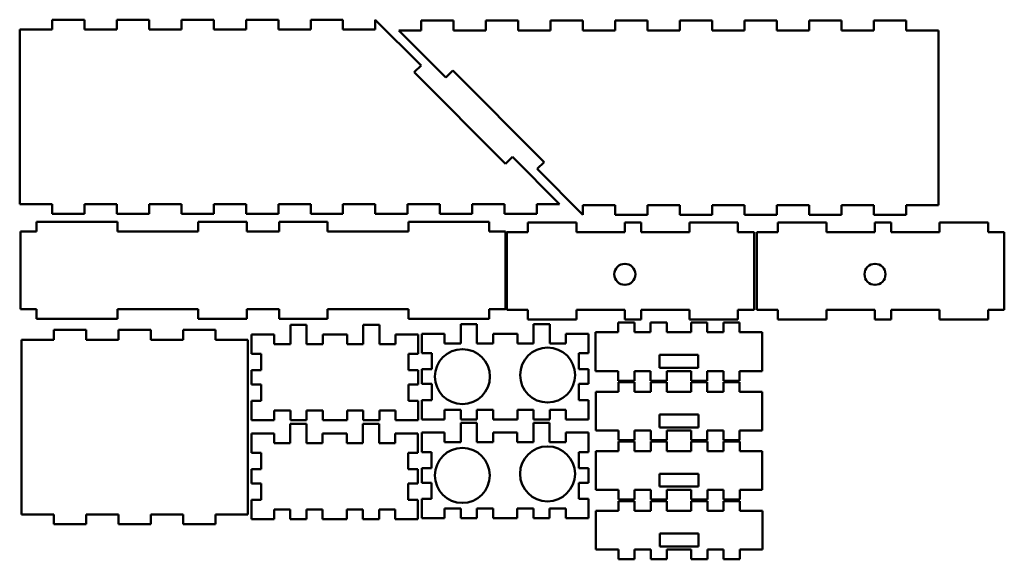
# Model space of a CAD drawing. Header units: millimetres. Extents: x 6 to 511, y 3 to 424.
# Tile 1 of 3: x 7 to 311, y 3 to 170. Entities that reach past the tile are written whole.
import ezdxf

# ---------------------------------------------------------------- set-up
doc = ezdxf.new("R2010")
doc.units = ezdxf.units.MM
doc.layers.add('Visible (ANSI)', color=7, linetype='Continuous', lineweight=50)

msp = doc.modelspace()

# ---------------------------------------------------------------- linework, layer by layer
at = {"layer": 'Visible (ANSI)'}
for p, q in [((16.91, 170.26), (16.91, 167.26)), ((16.91, 170.26), (26.91, 170.26)), ((26.91, 167.26), (26.91, 170.26)), ((36.91, 170.26), (36.91, 167.26)), ((36.91, 170.26), (46.91, 170.26)), ((46.91, 167.26), (46.91, 170.26)), ((56.91, 170.26), (56.91, 167.26)), ((56.91, 170.26), (66.91, 170.26)), ((66.91, 167.26), (66.91, 170.26)), ((76.91, 170.26), (76.91, 167.26)), ((76.91, 170.26), (86.91, 170.26)), ((86.91, 167.26), (86.91, 170.26)), ((96.91, 170.26), (96.91, 167.26)), ((96.91, 170.26), (106.91, 170.26)), ((106.91, 167.26), (106.91, 170.26)), ((131.06, 156.12), (116.91, 170.26)), ((116.91, 170.26), (116.91, 167.26)), ((131.13, 169.97), (131.13, 166.97)), ((131.13, 169.97), (141.13, 169.97)), ((141.13, 166.97), (141.13, 169.97)), ((151.13, 169.97), (151.13, 166.97)), ((151.13, 169.97), (161.13, 169.97)), ((161.13, 166.97), (161.13, 169.97)), ((171.13, 169.97), (171.13, 166.97)), ((171.13, 169.97), (181.13, 169.97)), ((181.13, 166.97), (181.13, 169.97)), ((191.13, 169.97), (191.13, 166.97)), ((191.13, 169.97), (201.13, 169.97)), ((201.13, 166.97), (201.13, 169.97)), ((211.13, 169.97), (211.13, 166.97)), ((211.13, 169.97), (221.13, 169.97)), ((221.13, 166.97), (221.13, 169.97)), ((231.13, 169.97), (231.13, 166.97)), ((231.13, 169.97), (241.13, 169.97)), ((241.13, 166.97), (241.13, 169.97)), ((251.13, 169.97), (251.13, 166.97)), ((251.13, 169.97), (261.13, 169.97)), ((261.13, 166.97), (261.13, 169.97)), ((271.13, 169.97), (271.13, 166.97)), ((271.13, 169.97), (281.13, 169.97)), ((281.13, 166.97), (281.13, 169.97)), ((16.91, 167.26), (6.91, 167.26)), ((6.91, 167.26), (6.91, 113.26)), ((36.91, 167.26), (26.91, 167.26)), ((56.91, 167.26), (46.91, 167.26)), ((76.91, 167.26), (66.91, 167.26)), ((96.91, 167.26), (86.91, 167.26)), ((116.91, 167.26), (106.91, 167.26)), ((124.13, 166.97), (138.7, 152.39)), ((131.13, 166.97), (124.13, 166.97)), ((151.13, 166.97), (141.13, 166.97)), ((171.13, 166.97), (161.13, 166.97)), ((191.13, 166.97), (181.13, 166.97)), ((211.13, 166.97), (201.13, 166.97)), ((231.13, 166.97), (221.13, 166.97)), ((251.13, 166.97), (241.13, 166.97)), ((271.13, 166.97), (261.13, 166.97)), ((291.13, 166.97), (281.13, 166.97)), ((291.13, 112.97), (291.13, 166.97)), ((128.93, 154), (131.06, 156.12)), ((157.22, 125.71), (128.93, 154)), ((138.7, 152.39), (140.83, 154.51)), ((140.83, 154.51), (169.11, 126.23)), ((159.34, 127.83), (157.22, 125.71)), ((173.91, 113.26), (159.34, 127.83)), ((169.11, 126.23), (166.99, 124.11)), ((166.99, 124.11), (181.13, 109.97)), ((6.91, 113.26), (16.91, 113.26)), ((16.91, 113.26), (16.91, 110.26)), ((26.91, 110.26), (26.91, 113.26)), ((26.91, 113.26), (36.91, 113.26)), ((36.91, 113.26), (36.91, 110.26)), ((46.91, 110.26), (46.91, 113.26)), ((46.91, 113.26), (56.91, 113.26)), ((56.91, 113.26), (56.91, 110.26)), ((66.91, 110.26), (66.91, 113.26)), ((66.91, 113.26), (76.91, 113.26)), ((76.91, 113.26), (76.91, 110.26)), ((86.91, 110.26), (86.91, 113.26)), ((86.91, 113.26), (96.91, 113.26)), ((96.91, 113.26), (96.91, 110.26)), ((106.91, 110.26), (106.91, 113.26)), ((106.91, 113.26), (116.91, 113.26)), ((116.91, 113.26), (116.91, 110.26)), ((126.91, 110.26), (126.91, 113.26)), ((126.91, 113.26), (136.91, 113.26)), ((136.91, 113.26), (136.91, 110.26)), ((146.91, 113.26), (156.91, 113.26)), ((146.91, 110.26), (146.91, 113.26)), ((156.91, 113.26), (156.91, 110.26)), ((166.91, 110.26), (166.91, 113.26)), ((166.91, 113.26), (173.91, 113.26)), ((181.13, 109.97), (181.13, 112.97)), ((181.13, 112.97), (191.13, 112.97)), ((191.13, 112.97), (191.13, 109.97)), ((201.13, 109.97), (201.13, 112.97)), ((201.13, 112.97), (211.13, 112.97)), ((211.13, 112.97), (211.13, 109.97)), ((221.13, 109.97), (221.13, 112.97)), ((221.13, 112.97), (231.13, 112.97)), ((231.13, 112.97), (231.13, 109.97)), ((241.13, 109.97), (241.13, 112.97)), ((241.13, 112.97), (251.13, 112.97)), ((251.13, 112.97), (251.13, 109.97)), ((261.13, 109.97), (261.13, 112.97)), ((261.13, 112.97), (271.13, 112.97)), ((271.13, 112.97), (271.13, 109.97)), ((281.13, 109.97), (281.13, 112.97)), ((281.13, 112.97), (291.13, 112.97)), ((26.91, 110.26), (16.91, 110.26)), ((46.91, 110.26), (36.91, 110.26)), ((66.91, 110.26), (56.91, 110.26)), ((86.91, 110.26), (76.91, 110.26)), ((106.91, 110.26), (96.91, 110.26)), ((126.91, 110.26), (116.91, 110.26)), ((146.91, 110.26), (136.91, 110.26)), ((166.91, 110.26), (156.91, 110.26)), ((201.13, 109.97), (191.13, 109.97)), ((221.13, 109.97), (211.13, 109.97)), ((241.13, 109.97), (231.13, 109.97)), ((261.13, 109.97), (251.13, 109.97)), ((281.13, 109.97), (271.13, 109.97)), ((12.14, 107.74), (12.14, 104.74)), ((12.14, 107.74), (37.14, 107.74)), ((37.14, 104.74), (37.14, 107.74)), ((62.14, 107.74), (62.14, 104.74)), ((62.14, 107.74), (77.14, 107.74)), ((77.14, 104.74), (77.14, 107.74)), ((87.14, 107.74), (87.14, 104.74)), ((87.14, 107.74), (102.14, 107.74)), ((102.14, 104.74), (102.14, 107.74)), ((127.14, 107.74), (127.14, 104.74)), ((127.14, 107.74), (152.14, 107.74)), ((152.14, 104.74), (152.14, 107.74)), ((164.08, 107.54), (164.08, 104.54)), ((164.08, 107.54), (179.08, 107.54)), ((179.08, 104.54), (179.08, 107.54)), ((194.08, 107.54), (194.08, 104.54)), ((194.08, 107.54), (199.08, 107.54)), ((199.08, 104.54), (199.08, 107.54)), ((214.08, 107.54), (214.08, 104.54)), ((214.08, 107.54), (229.08, 107.54)), ((229.08, 104.54), (229.08, 107.54)), ((241.45, 107.54), (241.45, 104.54)), ((241.45, 107.54), (256.45, 107.54)), ((256.45, 104.54), (256.45, 107.54)), ((271.45, 107.54), (271.45, 104.54)), ((271.45, 107.54), (276.45, 107.54)), ((276.45, 104.54), (276.45, 107.54)), ((291.45, 107.54), (291.45, 104.54)), ((291.45, 107.54), (306.45, 107.54)), ((306.45, 104.54), (306.45, 107.54)), ((12.14, 104.74), (7.14, 104.74)), ((7.14, 80.74), (7.14, 104.74)), ((62.14, 104.74), (37.14, 104.74)), ((87.14, 104.74), (77.14, 104.74)), ((127.14, 104.74), (102.14, 104.74)), ((157.14, 104.74), (152.14, 104.74)), ((157.14, 80.74), (157.14, 104.74)), ((164.08, 104.54), (157.58, 104.54)), ((157.58, 80.54), (157.58, 104.54)), ((194.08, 104.54), (179.08, 104.54)), ((214.08, 104.54), (199.08, 104.54)), ((234.08, 104.54), (229.08, 104.54)), ((234.08, 80.54), (234.08, 104.54)), ((241.45, 104.54), (234.95, 104.54)), ((234.95, 80.54), (234.95, 104.54)), ((271.45, 104.54), (256.45, 104.54)), ((291.45, 104.54), (276.45, 104.54)), ((311.45, 104.54), (306.45, 104.54)), ((311.45, 80.54), (311.45, 104.54)), ((7.14, 80.74), (12.14, 80.74)), ((12.14, 80.74), (12.14, 77.74)), ((37.14, 77.74), (37.14, 80.74)), ((37.14, 80.74), (62.14, 80.74)), ((62.14, 80.74), (62.14, 77.74)), ((77.14, 77.74), (77.14, 80.74)), ((77.14, 80.74), (87.14, 80.74)), ((87.14, 80.74), (87.14, 77.74)), ((102.14, 77.74), (102.14, 80.74)), ((102.14, 80.74), (127.14, 80.74)), ((127.14, 80.74), (127.14, 77.74)), ((152.14, 77.74), (152.14, 80.74)), ((152.14, 80.74), (157.14, 80.74)), ((157.58, 80.54), (164.08, 80.54)), ((164.08, 80.54), (164.08, 77.54)), ((179.08, 80.54), (194.08, 80.54)), ((179.08, 77.54), (179.08, 80.54)), ((194.08, 80.54), (194.08, 77.54)), ((199.08, 77.54), (199.08, 80.54)), ((199.08, 80.54), (214.08, 80.54)), ((214.08, 80.54), (214.08, 77.54)), ((229.08, 77.54), (229.08, 80.54)), ((229.08, 80.54), (234.08, 80.54)), ((234.95, 80.54), (241.45, 80.54)), ((241.45, 80.54), (241.45, 77.54)), ((256.45, 80.54), (271.45, 80.54)), ((256.45, 77.54), (256.45, 80.54)), ((271.45, 80.54), (271.45, 77.54)), ((276.45, 77.54), (276.45, 80.54)), ((276.45, 80.54), (291.45, 80.54)), ((291.45, 80.54), (291.45, 77.54)), ((306.45, 77.54), (306.45, 80.54)), ((306.45, 80.54), (311.45, 80.54)), ((37.14, 77.74), (12.14, 77.74)), ((77.14, 77.74), (62.14, 77.74)), ((102.14, 77.74), (87.14, 77.74)), ((152.14, 77.74), (127.14, 77.74)), ((143.34, 76.17), (143.34, 70.17)), ((148.34, 76.17), (143.34, 76.17)), ((148.34, 70.17), (148.34, 76.17)), ((179.08, 77.54), (164.08, 77.54)), ((165.84, 76.17), (165.84, 70.17)), ((170.84, 76.17), (165.84, 76.17)), ((170.84, 70.17), (170.84, 76.17)), ((192.05, 76.61), (192.05, 73.61)), ((197.05, 76.61), (192.05, 76.61)), ((199.08, 77.54), (194.08, 77.54)), ((197.05, 73.61), (197.05, 76.61)), ((202.05, 76.61), (202.05, 73.61)), ((207.05, 76.61), (202.05, 76.61)), ((207.05, 73.61), (207.05, 76.61)), ((229.08, 77.54), (214.08, 77.54)), ((214.55, 76.61), (214.55, 73.61)), ((219.55, 76.61), (214.55, 76.61)), ((219.55, 73.61), (219.55, 76.61)), ((224.55, 76.61), (224.55, 73.61)), ((229.55, 76.61), (224.55, 76.61)), ((229.55, 73.61), (229.55, 76.61)), ((256.45, 77.54), (241.45, 77.54)), ((276.45, 77.54), (271.45, 77.54)), ((306.45, 77.54), (291.45, 77.54)), ((17.47, 74.34), (17.47, 71.34)), ((17.47, 74.34), (27.47, 74.34)), ((27.47, 71.34), (27.47, 74.34)), ((37.47, 74.34), (37.47, 71.34)), ((37.47, 74.34), (47.47, 74.34)), ((47.47, 71.34), (47.47, 74.34)), ((57.47, 74.34), (57.47, 71.34)), ((57.47, 74.34), (67.47, 74.34)), ((67.47, 71.34), (67.47, 74.34)), ((90.65, 75.93), (90.65, 69.93)), ((95.65, 75.93), (90.65, 75.93)), ((95.65, 69.93), (95.65, 75.93)), ((113.15, 75.93), (113.15, 69.93)), ((118.15, 75.93), (113.15, 75.93)), ((118.15, 69.93), (118.15, 75.93)), ((138.34, 73.17), (131.34, 73.17)), ((131.34, 73.17), (131.34, 67.17)), ((138.34, 70.17), (138.34, 73.17)), ((160.84, 73.17), (153.34, 73.17)), ((153.34, 73.17), (153.34, 70.17)), ((160.84, 70.17), (160.84, 73.17)), ((182.84, 73.17), (175.84, 73.17)), ((175.84, 73.17), (175.84, 70.17)), ((182.84, 67.17), (182.84, 73.17)), ((185.05, 73.61), (185.05, 61.61)), ((192.05, 73.61), (185.05, 73.61)), ((202.05, 73.61), (197.05, 73.61)), ((214.55, 73.61), (207.05, 73.61)), ((224.55, 73.61), (219.55, 73.61)), ((236.55, 73.61), (229.55, 73.61)), ((236.55, 61.61), (236.55, 73.61)), ((17.47, 71.34), (7.47, 71.34)), ((7.47, 17.34), (7.47, 71.34)), ((37.47, 71.34), (27.47, 71.34)), ((57.47, 71.34), (47.47, 71.34)), ((77.47, 71.34), (67.47, 71.34)), ((77.47, 17.34), (77.47, 71.34)), ((78.65, 72.93), (78.65, 66.93)), ((85.65, 72.93), (78.65, 72.93)), ((85.65, 69.93), (85.65, 72.93)), ((100.65, 72.93), (100.65, 69.93)), ((108.15, 72.93), (100.65, 72.93)), ((108.15, 69.93), (108.15, 72.93)), ((123.15, 72.93), (123.15, 69.93)), ((130.15, 72.93), (123.15, 72.93)), ((130.15, 66.93), (130.15, 72.93)), ((143.34, 70.17), (138.34, 70.17)), ((153.34, 70.17), (148.34, 70.17)), ((165.84, 70.17), (160.84, 70.17)), ((175.84, 70.17), (170.84, 70.17)), ((90.65, 69.93), (85.65, 69.93)), ((100.65, 69.93), (95.65, 69.93)), ((113.15, 69.93), (108.15, 69.93)), ((123.15, 69.93), (118.15, 69.93)), ((131.34, 67.17), (134.34, 67.17)), ((134.34, 67.17), (134.34, 62.17)), ((179.84, 62.17), (179.84, 67.17)), ((179.84, 67.17), (182.84, 67.17)), ((78.65, 66.93), (81.65, 66.93)), ((81.65, 66.93), (81.65, 61.93)), ((127.15, 66.93), (130.15, 66.93)), ((127.15, 61.93), (127.15, 66.93)), ((204.8, 62.61), (204.8, 66.61)), ((204.8, 66.61), (216.8, 66.61)), ((216.8, 66.61), (216.8, 62.61)), ((78.65, 61.93), (78.65, 57.43)), ((81.65, 61.93), (78.65, 61.93)), ((130.15, 61.93), (127.15, 61.93)), ((130.15, 57.43), (130.15, 61.93)), ((134.34, 62.17), (131.34, 62.17)), ((131.34, 62.17), (131.34, 57.67)), ((182.84, 62.17), (179.84, 62.17)), ((182.84, 57.67), (182.84, 62.17)), ((185.05, 61.61), (192.05, 61.61)), ((192.05, 61.61), (192.05, 58.61)), ((197.05, 61.61), (202.05, 61.61)), ((197.05, 58.61), (197.05, 61.61)), ((202.05, 61.61), (202.05, 58.61)), ((216.8, 62.61), (204.8, 62.61)), ((207.05, 61.61), (214.55, 61.61)), ((207.05, 58.61), (207.05, 61.61)), ((214.55, 61.61), (214.55, 58.61)), ((219.55, 61.61), (224.55, 61.61)), ((219.55, 58.61), (219.55, 61.61)), ((224.55, 61.61), (224.55, 58.61)), ((229.55, 61.61), (236.55, 61.61)), ((229.55, 58.61), (229.55, 61.61)), ((192.05, 58.61), (197.05, 58.61)), ((192.09, 58.22), (192.09, 55.22)), ((197.09, 58.22), (192.09, 58.22)), ((197.09, 55.22), (197.09, 58.22)), ((202.05, 58.61), (207.05, 58.61)), ((202.09, 58.22), (202.09, 55.22)), ((207.09, 58.22), (202.09, 58.22)), ((207.09, 55.22), (207.09, 58.22)), ((214.55, 58.61), (219.55, 58.61)), ((214.59, 58.22), (214.59, 55.22)), ((219.59, 58.22), (214.59, 58.22)), ((219.59, 55.22), (219.59, 58.22)), ((224.55, 58.61), (229.55, 58.61)), ((224.59, 58.22), (224.59, 55.22)), ((229.59, 58.22), (224.59, 58.22)), ((229.59, 55.22), (229.59, 58.22)), ((78.65, 57.43), (81.65, 57.43)), ((81.65, 57.43), (81.65, 52.43)), ((127.15, 57.43), (130.15, 57.43)), ((127.15, 52.43), (127.15, 57.43)), ((131.34, 57.67), (134.34, 57.67)), ((134.34, 57.67), (134.34, 52.67)), ((179.84, 52.67), (179.84, 57.67)), ((179.84, 57.67), (182.84, 57.67)), ((185.09, 55.22), (185.09, 43.22)), ((192.09, 55.22), (185.09, 55.22)), ((202.09, 55.22), (197.09, 55.22)), ((214.59, 55.22), (207.09, 55.22)), ((224.59, 55.22), (219.59, 55.22)), ((236.59, 55.22), (229.59, 55.22)), ((236.59, 43.22), (236.59, 55.22)), ((78.65, 52.43), (78.65, 46.43)), ((81.65, 52.43), (78.65, 52.43)), ((130.15, 52.43), (127.15, 52.43)), ((130.15, 46.43), (130.15, 52.43)), ((134.34, 52.67), (131.34, 52.67)), ((131.34, 52.67), (131.34, 46.67)), ((182.84, 52.67), (179.84, 52.67)), ((182.84, 46.67), (182.84, 52.67)), ((85.65, 49.43), (90.65, 49.43)), ((85.65, 46.43), (85.65, 49.43)), ((90.65, 49.43), (90.65, 46.43)), ((95.65, 49.43), (100.65, 49.43)), ((95.65, 46.43), (95.65, 49.43)), ((100.65, 49.43), (100.65, 46.43)), ((108.15, 49.43), (113.15, 49.43)), ((108.15, 46.43), (108.15, 49.43)), ((113.15, 49.43), (113.15, 46.43)), ((118.15, 49.43), (123.15, 49.43)), ((118.15, 46.43), (118.15, 49.43)), ((123.15, 49.43), (123.15, 46.43)), ((138.34, 46.67), (138.34, 49.67)), ((138.34, 49.67), (143.34, 49.67)), ((143.34, 49.67), (143.34, 46.67)), ((148.34, 46.67), (148.34, 49.67)), ((148.34, 49.67), (153.34, 49.67)), ((153.34, 49.67), (153.34, 46.67)), ((160.84, 46.67), (160.84, 49.67)), ((160.84, 49.67), (165.84, 49.67)), ((165.84, 49.67), (165.84, 46.67)), ((170.84, 46.67), (170.84, 49.67)), ((170.84, 49.67), (175.84, 49.67)), ((175.84, 49.67), (175.84, 46.67)), ((78.65, 46.43), (85.65, 46.43)), ((90.65, 46.43), (95.65, 46.43)), ((100.65, 46.43), (108.15, 46.43)), ((113.15, 46.43), (118.15, 46.43)), ((123.15, 46.43), (130.15, 46.43)), ((131.34, 46.67), (138.34, 46.67)), ((143.34, 46.67), (148.34, 46.67)), ((153.34, 46.67), (160.84, 46.67)), ((165.84, 46.67), (170.84, 46.67)), ((175.84, 46.67), (182.84, 46.67)), ((204.84, 44.22), (204.84, 48.22)), ((204.84, 48.22), (216.84, 48.22)), ((216.84, 48.22), (216.84, 44.22)), ((90.59, 45.33), (90.59, 39.33)), ((95.59, 45.33), (90.59, 45.33)), ((95.59, 39.33), (95.59, 45.33)), ((113.09, 45.33), (113.09, 39.33)), ((118.09, 45.33), (113.09, 45.33)), ((118.09, 39.33), (118.09, 45.33)), ((143.31, 45.61), (143.31, 39.61)), ((148.31, 45.61), (143.31, 45.61)), ((148.31, 39.61), (148.31, 45.61)), ((165.81, 45.61), (165.81, 39.61)), ((170.81, 45.61), (165.81, 45.61)), ((170.81, 39.61), (170.81, 45.61)), ((185.09, 43.22), (192.09, 43.22)), ((192.09, 43.22), (192.09, 40.22)), ((197.09, 43.22), (202.09, 43.22)), ((197.09, 40.22), (197.09, 43.22)), ((202.09, 43.22), (202.09, 40.22)), ((216.84, 44.22), (204.84, 44.22)), ((207.09, 43.22), (214.59, 43.22)), ((207.09, 40.22), (207.09, 43.22)), ((214.59, 43.22), (214.59, 40.22)), ((219.59, 43.22), (224.59, 43.22)), ((219.59, 40.22), (219.59, 43.22)), ((224.59, 43.22), (224.59, 40.22)), ((229.59, 43.22), (236.59, 43.22)), ((229.59, 40.22), (229.59, 43.22)), ((78.59, 42.33), (78.59, 36.33)), ((85.59, 42.33), (78.59, 42.33)), ((85.59, 39.33), (85.59, 42.33)), ((100.59, 42.33), (100.59, 39.33)), ((108.09, 42.33), (100.59, 42.33)), ((108.09, 39.33), (108.09, 42.33)), ((123.09, 42.33), (123.09, 39.33)), ((130.09, 42.33), (123.09, 42.33)), ((130.09, 36.33), (130.09, 42.33)), ((138.31, 42.61), (131.31, 42.61)), ((131.31, 42.61), (131.31, 36.61)), ((138.31, 39.61), (138.31, 42.61)), ((143.31, 39.61), (138.31, 39.61)), ((153.31, 39.61), (148.31, 39.61)), ((160.81, 42.61), (153.31, 42.61)), ((153.31, 42.61), (153.31, 39.61)), ((160.81, 39.61), (160.81, 42.61)), ((165.81, 39.61), (160.81, 39.61)), ((175.81, 39.61), (170.81, 39.61)), ((182.81, 42.61), (175.81, 42.61)), ((175.81, 42.61), (175.81, 39.61)), ((182.81, 36.61), (182.81, 42.61)), ((192.09, 40.22), (197.09, 40.22)), ((192.1, 39.9), (192.1, 36.9)), ((197.1, 39.9), (192.1, 39.9)), ((197.1, 36.9), (197.1, 39.9)), ((202.09, 40.22), (207.09, 40.22)), ((202.1, 39.9), (202.1, 36.9)), ((207.1, 39.9), (202.1, 39.9)), ((207.1, 36.9), (207.1, 39.9)), ((214.59, 40.22), (219.59, 40.22)), ((214.6, 39.9), (214.6, 36.9)), ((219.6, 39.9), (214.6, 39.9)), ((219.6, 36.9), (219.6, 39.9)), ((224.59, 40.22), (229.59, 40.22)), ((224.6, 39.9), (224.6, 36.9)), ((229.6, 39.9), (224.6, 39.9)), ((229.6, 36.9), (229.6, 39.9)), ((90.59, 39.33), (85.59, 39.33)), ((100.59, 39.33), (95.59, 39.33)), ((113.09, 39.33), (108.09, 39.33)), ((123.09, 39.33), (118.09, 39.33)), ((131.31, 36.61), (134.31, 36.61)), ((134.31, 36.61), (134.31, 31.61)), ((179.81, 31.61), (179.81, 36.61)), ((179.81, 36.61), (182.81, 36.61)), ((185.1, 36.9), (185.1, 24.9)), ((192.1, 36.9), (185.1, 36.9)), ((202.1, 36.9), (197.1, 36.9)), ((214.6, 36.9), (207.1, 36.9)), ((224.6, 36.9), (219.6, 36.9)), ((236.6, 36.9), (229.6, 36.9)), ((236.6, 24.9), (236.6, 36.9)), ((78.59, 36.33), (81.59, 36.33)), ((81.59, 36.33), (81.59, 31.33)), ((127.09, 36.33), (130.09, 36.33)), ((127.09, 31.33), (127.09, 36.33)), ((78.59, 31.33), (78.59, 26.83)), ((81.59, 31.33), (78.59, 31.33)), ((130.09, 31.33), (127.09, 31.33)), ((130.09, 26.83), (130.09, 31.33)), ((134.31, 31.61), (131.31, 31.61)), ((131.31, 31.61), (131.31, 27.11)), ((182.81, 31.61), (179.81, 31.61)), ((182.81, 27.11), (182.81, 31.61)), ((204.85, 25.9), (204.85, 29.9)), ((204.85, 29.9), (216.85, 29.9)), ((216.85, 29.9), (216.85, 25.9)), ((78.59, 26.83), (81.59, 26.83)), ((81.59, 26.83), (81.59, 21.83)), ((127.09, 26.83), (130.09, 26.83)), ((127.09, 21.83), (127.09, 26.83)), ((131.31, 27.11), (134.31, 27.11)), ((134.31, 27.11), (134.31, 22.11)), ((179.81, 22.11), (179.81, 27.11)), ((179.81, 27.11), (182.81, 27.11)), ((185.1, 24.9), (192.1, 24.9)), ((192.1, 24.9), (192.1, 21.9)), ((197.1, 24.9), (202.1, 24.9)), ((197.1, 21.9), (197.1, 24.9)), ((202.1, 24.9), (202.1, 21.9)), ((216.85, 25.9), (204.85, 25.9)), ((207.1, 24.9), (214.6, 24.9)), ((207.1, 21.9), (207.1, 24.9)), ((214.6, 24.9), (214.6, 21.9)), ((219.6, 24.9), (224.6, 24.9)), ((219.6, 21.9), (219.6, 24.9)), ((224.6, 24.9), (224.6, 21.9)), ((229.6, 24.9), (236.6, 24.9)), ((229.6, 21.9), (229.6, 24.9)), ((78.59, 21.83), (78.59, 15.83)), ((81.59, 21.83), (78.59, 21.83)), ((130.09, 21.83), (127.09, 21.83)), ((130.09, 15.83), (130.09, 21.83)), ((134.31, 22.11), (131.31, 22.11)), ((131.31, 22.11), (131.31, 16.11)), ((182.81, 22.11), (179.81, 22.11)), ((182.81, 16.11), (182.81, 22.11)), ((192.1, 21.9), (197.1, 21.9)), ((192.11, 21.44), (192.11, 18.44)), ((197.11, 21.44), (192.11, 21.44)), ((197.11, 18.44), (197.11, 21.44)), ((202.1, 21.9), (207.1, 21.9)), ((202.11, 21.44), (202.11, 18.44)), ((207.11, 21.44), (202.11, 21.44)), ((207.11, 18.44), (207.11, 21.44)), ((214.6, 21.9), (219.6, 21.9)), ((214.61, 21.44), (214.61, 18.44)), ((219.61, 21.44), (214.61, 21.44)), ((219.61, 18.44), (219.61, 21.44)), ((224.6, 21.9), (229.6, 21.9)), ((224.61, 21.44), (224.61, 18.44)), ((229.61, 21.44), (224.61, 21.44)), ((229.61, 18.44), (229.61, 21.44)), ((85.59, 18.83), (90.59, 18.83)), ((85.59, 15.83), (85.59, 18.83)), ((90.59, 18.83), (90.59, 15.83)), ((95.59, 18.83), (100.59, 18.83)), ((95.59, 15.83), (95.59, 18.83)), ((100.59, 18.83), (100.59, 15.83)), ((108.09, 18.83), (113.09, 18.83)), ((108.09, 15.83), (108.09, 18.83)), ((113.09, 18.83), (113.09, 15.83)), ((118.09, 18.83), (123.09, 18.83)), ((118.09, 15.83), (118.09, 18.83)), ((123.09, 18.83), (123.09, 15.83)), ((138.31, 16.11), (138.31, 19.11)), ((138.31, 19.11), (143.31, 19.11)), ((143.31, 19.11), (143.31, 16.11)), ((148.31, 16.11), (148.31, 19.11)), ((148.31, 19.11), (153.31, 19.11)), ((153.31, 19.11), (153.31, 16.11)), ((160.81, 16.11), (160.81, 19.11)), ((160.81, 19.11), (165.81, 19.11)), ((165.81, 19.11), (165.81, 16.11)), ((170.81, 16.11), (170.81, 19.11)), ((170.81, 19.11), (175.81, 19.11)), ((175.81, 19.11), (175.81, 16.11)), ((185.11, 18.44), (185.11, 6.44)), ((192.11, 18.44), (185.11, 18.44)), ((202.11, 18.44), (197.11, 18.44)), ((214.61, 18.44), (207.11, 18.44)), ((224.61, 18.44), (219.61, 18.44)), ((236.61, 18.44), (229.61, 18.44)), ((236.61, 6.44), (236.61, 18.44)), ((7.47, 17.34), (17.47, 17.34)), ((17.47, 17.34), (17.47, 14.34)), ((27.47, 14.34), (27.47, 17.34)), ((27.47, 17.34), (37.47, 17.34)), ((37.47, 17.34), (37.47, 14.34)), ((47.47, 17.34), (57.47, 17.34)), ((47.47, 14.34), (47.47, 17.34)), ((57.47, 17.34), (57.47, 14.34)), ((67.47, 14.34), (67.47, 17.34)), ((67.47, 17.34), (77.47, 17.34)), ((78.59, 15.83), (85.59, 15.83)), ((90.59, 15.83), (95.59, 15.83)), ((100.59, 15.83), (108.09, 15.83)), ((113.09, 15.83), (118.09, 15.83)), ((123.09, 15.83), (130.09, 15.83)), ((131.31, 16.11), (138.31, 16.11)), ((143.31, 16.11), (148.31, 16.11)), ((153.31, 16.11), (160.81, 16.11)), ((165.81, 16.11), (170.81, 16.11)), ((175.81, 16.11), (182.81, 16.11)), ((27.47, 14.34), (17.47, 14.34)), ((47.47, 14.34), (37.47, 14.34)), ((67.47, 14.34), (57.47, 14.34)), ((204.86, 7.44), (204.86, 11.44)), ((204.86, 11.44), (216.86, 11.44)), ((216.86, 11.44), (216.86, 7.44)), ((185.11, 6.44), (192.11, 6.44)), ((192.11, 6.44), (192.11, 3.44)), ((197.11, 6.44), (202.11, 6.44)), ((197.11, 3.44), (197.11, 6.44)), ((202.11, 6.44), (202.11, 3.44)), ((216.86, 7.44), (204.86, 7.44)), ((207.11, 6.44), (214.61, 6.44)), ((207.11, 3.44), (207.11, 6.44)), ((214.61, 6.44), (214.61, 3.44)), ((219.61, 6.44), (224.61, 6.44)), ((219.61, 3.44), (219.61, 6.44)), ((224.61, 6.44), (224.61, 3.44)), ((229.61, 6.44), (236.61, 6.44)), ((229.61, 3.44), (229.61, 6.44)), ((192.11, 3.44), (197.11, 3.44)), ((202.11, 3.44), (207.11, 3.44)), ((214.61, 3.44), (219.61, 3.44)), ((224.61, 3.44), (229.61, 3.44))]:
    msp.add_line(p, q, dxfattribs=at)
for centre, radius in [((194.08, 91.54), 3.25), ((271.45, 91.54), 3.25), ((143.85, 59.92), 8.5), ((170.2, 60.4), 8.5), ((143.82, 29.36), 8.5), ((170.17, 29.85), 8.5)]:
    msp.add_circle(centre, radius, dxfattribs=at)

doc.saveas('drawing.dxf')
